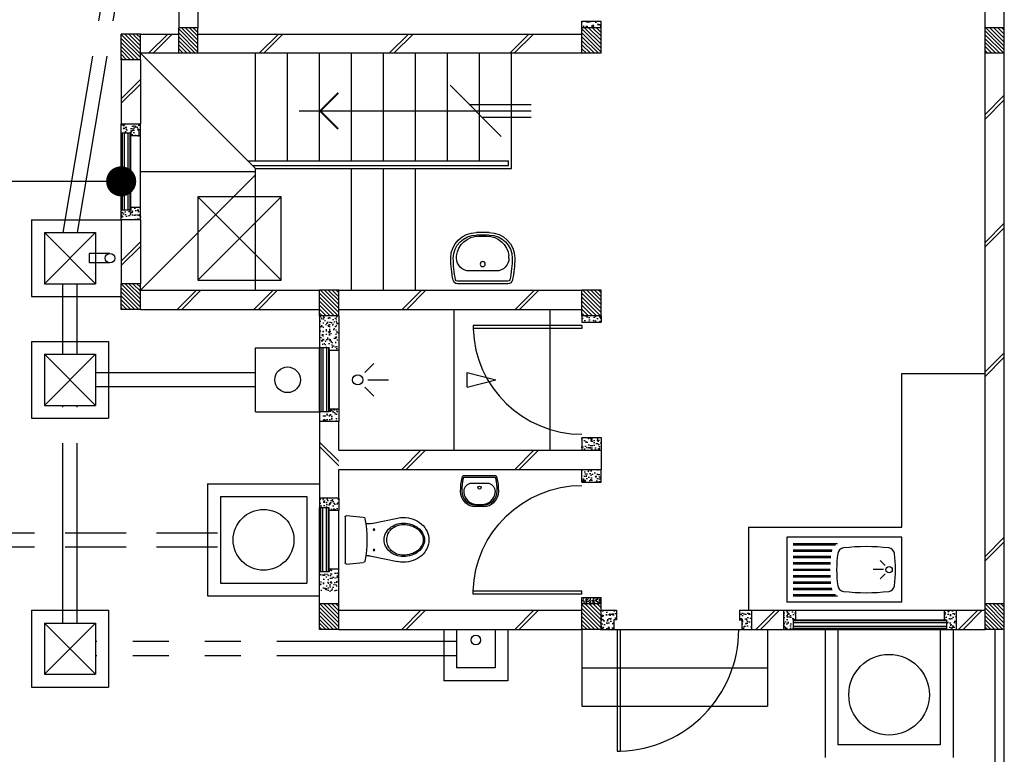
# Model space of a CAD drawing. Header units: millimetres. Extents: x 301 to 1479, y 491 to 1341.
# Tile 17 of 256: x 392.19 to 399.89, y 554.79 to 560.53. Entities that reach past the tile are written whole.
import ezdxf

# ---------------------------------------------------------------- set-up
doc = ezdxf.new("R2010")
doc.units = ezdxf.units.MM
doc.header["$LTSCALE"] = 1.5
doc.header["$MEASUREMENT"] = 0
for name, pattern in [('HIDDEN', [0.375, 0.25, -0.125]), ('HIDDEN2', [4.7625, 3.175, -1.5875]), ('PHANTOM2', [1.25, 0.625, -0.125, 0.125, -0.125, 0.125, -0.125])]:
    doc.linetypes.add(name, pattern=pattern)
for name, color, linetype in [('Blk', 7, 'Continuous'), ('Block', 46, 'Continuous'), ('boundary', 3, 'Continuous'), ('Boundary Wall', 64, 'Continuous'), ('BULUS', 2, 'Continuous'), ('BWCN', 4, 'Continuous'), ('DIM', 6, 'Continuous'), ('DOOR', 3, 'Continuous'), ('Ele', 8, 'Continuous'), ('HATCH', 7, 'Continuous'), ('Hatch Col. C1 GF Ext.', 84, 'Continuous'), ('Hatch Stub Col', 251, 'Continuous'), ('Kerb', 251, 'Continuous'), ('P. Grease Trap', 64, 'Continuous'), ('P. Gully trap', 42, 'Continuous'), ('P. Sewr Manhole', 49, 'Continuous'), ('Paving Block', 251, 'Continuous'), ('PVC Pipe 110', 69, 'Continuous'), ('PVC RWP 75', 77, 'Continuous'), ('PVC Sewer Pipe 110', 24, 'Continuous'), ('SANIT', 8, 'Continuous'), ('WINDOW', 1, 'Continuous')]:
    doc.layers.add(name, color=color, linetype=linetype)
doc.styles.add('RS1', font='romans.shx', dxfattribs={"width": 0.75, "height": 0.5})
doc.dimstyles.new('Souillac5', dxfattribs={"dimscale": 0.5, "dimtxt": 0.5, "dimasz": 0.47, "dimexe": 0, "dimexo": 1, "dimgap": 0.5, "dimtad": 1, "dimzin": 0, "dimdsep": 46, "dimtxsty": 'RS1', "dimblk": 'DOT', "dimcen": 3, "dimse1": 1, "dimse2": 1, "dimclrd": 6, "dimclre": 6, "dimclrt": 7, "dimaunit": 1, "dimadec": 0, "dimazin": 0, "dimtfac": 1, "dimtofl": 0, "dimtmove": 1, "dimatfit": 3, "dimfxl": 1, "dimtolj": 1, "dimtzin": 0, "dimlwe": -1, "dimarcsym": 0})
pattern_1 = [(50, (383.16928, 127.90737), (0.071726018, -0.0062752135), [0.0075, -0.0825]), (355, (383.16928, 127.90737), (-0.013875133, 0.075219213), [0.006, -0.066]), (100.451444, (383.175255, 127.90685), (0.057850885, 0.068943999), [0.006374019, -0.070114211]), (46.1842, (383.16928, 127.92737), (0.106724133, -0.016551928), [0.01125, -0.12375]), (96.635635, (383.17817, 127.92599), (0.093466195, 0.09741186), [0.009561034, -0.105171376]), (351.184164, (383.16928, 127.92737), (0.093466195, 0.09741186), [0.009, -0.099]), (21, (383.17928, 127.92237), (0.059690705, -0.040261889), [0.0075, -0.0825]), (326, (383.17928, 127.92237), (0.024331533, 0.072515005), [0.006, -0.066]), (71.451445, (383.18425, 127.91902), (0.084022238, 0.032253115), [0.006374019, -0.070114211]), (37.5, (383.169278, 127.907373), (0.0012159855, 0.0332893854), [0, -0.0652, 0, -0.067, 0, -0.06625]), (7.5, (383.169278, 127.907373), (0.0263069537, 0.0394411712), [0, -0.0382, 0, -0.0637, 0, -0.02525]), (327.5, (383.146978, 127.907373), (0.0533822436, -0.0022554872), [0, -0.025, 0, -0.078, 0, -0.1035]), (317.5, (383.136978, 127.907373), (0.058318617, 0.010010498), [0, -0.0325, 0, -0.0518, 0, -0.0735])]
pattern_2 = [(50, (383.16928, 128.10737), (0.071726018, -0.0062752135), [0.0075, -0.0825]), (355, (383.16928, 128.10737), (-0.013875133, 0.075219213), [0.006, -0.066]), (100.451444, (383.175255, 128.10685), (0.057850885, 0.068943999), [0.006374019, -0.070114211]), (46.1842, (383.16928, 128.12737), (0.106724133, -0.016551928), [0.01125, -0.12375]), (96.635635, (383.17817, 128.12599), (0.093466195, 0.09741186), [0.009561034, -0.105171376]), (351.184164, (383.16928, 128.12737), (0.093466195, 0.09741186), [0.009, -0.099]), (21, (383.17928, 128.12237), (0.059690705, -0.040261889), [0.0075, -0.0825]), (326, (383.17928, 128.12237), (0.024331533, 0.072515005), [0.006, -0.066]), (71.451445, (383.18425, 128.11902), (0.084022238, 0.032253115), [0.006374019, -0.070114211]), (37.5, (383.169278, 128.107373), (0.0012159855, 0.0332893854), [0, -0.0652, 0, -0.067, 0, -0.06625]), (7.5, (383.169278, 128.107373), (0.0263069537, 0.0394411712), [0, -0.0382, 0, -0.0637, 0, -0.02525]), (327.5, (383.146978, 128.107373), (0.0533822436, -0.0022554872), [0, -0.025, 0, -0.078, 0, -0.1035]), (317.5, (383.136978, 128.107373), (0.058318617, 0.010010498), [0, -0.0325, 0, -0.0518, 0, -0.0735])]
pattern_3 = [(315, (404.325723, 123.072963), (0.0154679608, 0.0154679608), [])]
pattern_4 = [(50, (379.41048, 128.05737), (0.071726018, -0.0062752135), [0.0075, -0.0825]), (355, (379.41048, 128.05737), (-0.013875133, 0.075219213), [0.006, -0.066]), (100.451444, (379.41646, 128.05685), (0.057850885, 0.068943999), [0.006374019, -0.070114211]), (46.1842, (379.41048, 128.07737), (0.106724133, -0.016551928), [0.01125, -0.12375]), (96.635635, (379.41938, 128.07599), (0.093466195, 0.09741186), [0.009561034, -0.105171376]), (351.184164, (379.41048, 128.07737), (0.093466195, 0.09741186), [0.009, -0.099]), (21, (379.42048, 128.07237), (0.059690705, -0.040261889), [0.0075, -0.0825]), (326, (379.42048, 128.07237), (0.024331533, 0.072515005), [0.006, -0.066]), (71.451445, (379.425456, 128.06902), (0.084022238, 0.032253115), [0.006374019, -0.070114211]), (37.5, (379.410482, 128.057373), (0.0012159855, 0.0332893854), [0, -0.0652, 0, -0.067, 0, -0.06625]), (7.5, (379.410482, 128.057373), (0.0263069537, 0.0394411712), [0, -0.0382, 0, -0.0637, 0, -0.02525]), (327.5, (379.388182, 128.057373), (0.0533822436, -0.0022554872), [0, -0.025, 0, -0.078, 0, -0.1035]), (317.5, (379.37818, 128.057373), (0.058318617, 0.010010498), [0, -0.0325, 0, -0.0518, 0, -0.0735])]
pattern_5 = [(50, (379.51048, 128.25737), (0.071726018, -0.0062752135), [0.0075, -0.0825]), (355, (379.51048, 128.25737), (-0.013875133, 0.075219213), [0.006, -0.066]), (100.451444, (379.51646, 128.25685), (0.057850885, 0.068943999), [0.006374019, -0.070114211]), (46.1842, (379.51048, 128.27737), (0.106724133, -0.016551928), [0.01125, -0.12375]), (96.635635, (379.51938, 128.27599), (0.093466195, 0.09741186), [0.009561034, -0.105171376]), (351.184164, (379.51048, 128.27737), (0.093466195, 0.09741186), [0.009, -0.099]), (21, (379.52048, 128.27237), (0.059690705, -0.040261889), [0.0075, -0.0825]), (326, (379.52048, 128.27237), (0.024331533, 0.072515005), [0.006, -0.066]), (71.451445, (379.525456, 128.26902), (0.084022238, 0.032253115), [0.006374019, -0.070114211]), (37.5, (379.510482, 128.257373), (0.0012159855, 0.0332893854), [0, -0.0652, 0, -0.067, 0, -0.06625]), (7.5, (379.510482, 128.257373), (0.0263069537, 0.0394411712), [0, -0.0382, 0, -0.0637, 0, -0.02525]), (327.5, (379.488182, 128.257373), (0.0533822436, -0.0022554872), [0, -0.025, 0, -0.078, 0, -0.1035]), (317.5, (379.47818, 128.257373), (0.058318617, 0.010010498), [0, -0.0325, 0, -0.0518, 0, -0.0735])]

# ---------------------------------------------------------------- blocks, each defined once
blk = doc.blocks.new('SSBSD90')
at = {"layer": 'Ele'}
for p, q in [((-900, 510), (0, 510)), ((-900, 510), (-900, 0)), ((0, 0), (0, 510)), ((-50, 460), (-395.5, 460)), ((-50, 450), (-382.1, 450)), ((-50, 410), (-354.7, 410)), ((-50, 400), (-351.5, 400)), ((-768.2, 286.8), (-729.3, 325.7)), ((-50, 360), (-345.7, 360)), ((-50, 350), (-344.7, 350)), ((-50, 310), (-341.6, 310)), ((-755, 255), (-675, 255)), ((-50, 300), (-341, 300)), ((-50, 260), (-340, 260)), ((-50, 250), (-340, 250)), ((-768.2, 223.2), (-729.3, 184.3)), ((-50, 160), (-344.7, 160)), ((-50, 200), (-341.6, 200)), ((-50, 210), (-341, 210)), ((-50, 100), (-354.7, 100)), ((-50, 110), (-351.5, 110)), ((-50, 150), (-345.7, 150)), ((-900, 0), (0, 0)), ((-50, 50), (-395.5, 50)), ((-50, 60), (-382.1, 60))]:
    blk.add_line(p, q, dxfattribs=at)
blk.add_circle((-800, 255), 25, dxfattribs=at)
for centre, radius, start, end in [((-791.6, 375.1), 50, 96.57699, 172.01642), ((-620, -1113.3), 1548.3, 83.42301, 96.57699), ((-448.4, 375.1), 50, 7.98358, 83.42301), ((65, 255), 915, 172.01642, 187.98358), ((-1305, 255), 915, 352.01642, 7.98358), ((-791.6, 134.9), 50, 187.98358, 263.42301), ((-620, 1623.3), 1548.3, 263.42301, 276.57699), ((-448.4, 134.9), 50, 276.57699, 352.01642)]:
    blk.add_arc(centre, radius, start, end, dxfattribs=at)
blk = doc.blocks.new('WC')
at = {"layer": 'SANIT'}
for p, q in [((-179.1, 0), (179.1, 0)), ((-189, -10.9), (-177.5, -141.5)), ((189, -10.9), (177.5, -141.5)), ((-127.2, -205.2), (-170.1, -407.8)), ((-125, -184.5), (-125, -161.4)), ((125, -184.5), (125, -161.4)), ((127.2, -205.2), (170.1, -407.8))]:
    blk.add_line(p, q, dxfattribs=at)
for points in [[(130, -455, 0.086378), (119.8, -396.7, 0.092622), (91.9, -348.9, 0.103078), (48.8, -316.1, 0.111925), (0, -305, 0.111925), (-48.8, -316.1, 0.103078), (-91.9, -348.9, 0.092622), (-119.8, -396.7, 0.086378), (-130, -455, 0.086378)], [(120, -455, 0.091554), (110.7, -404.8, 0.095342), (84.9, -363.1, 0.101238), (45.4, -334.7, 0.105842), (0, -325, 0.105842), (-45.4, -334.7, 0.101238), (-84.9, -363.1, 0.095342), (-110.7, -404.8, 0.091554), (-120, -455, 0.091554)], [(-175, -455, 0.087147), (-161.4, -532.7, 0.093047), (-123.7, -596.4, 0.102819), (-65.8, -640.2, 0.110985), (0, -655, 0.110985), (65.8, -640.2, 0.102819), (123.7, -596.4, 0.093047), (161.4, -532.7, 0.087147), (175, -455, 0.052217), (170.1, -407.8, 0.093047)], [(-170.1, -407.8, 0.052217), (-175, -455, 0.087147)], [(-130, -455, 0.079027), (-119.7, -519.8, 0.088191), (-91.9, -571.7, 0.105253), (-48.1, -608.1, 0.121599), (0, -620, 0.121599), (48.1, -608.1, 0.105253), (91.9, -571.7, 0.088191), (119.7, -519.8, 0.079027), (130, -455, 0.079027)], [(-120, -455, 0.077736), (-110.5, -515.9, 0.087342), (-84.9, -564.6, 0.105569), (-44.3, -598.9, 0.12344), (0, -610, 0.12344), (44.3, -598.9, 0.105569), (84.9, -564.6, 0.087342), (110.5, -515.9, 0.077736), (120, -455, 0.077736)]]:
    blk.add_lwpolyline(points, format="xyb", dxfattribs=at)
for centre in [(-80, -225), (80, -225)]:
    blk.add_circle(centre, 6, dxfattribs=at)
for centre, radius, start, end in [((-179.1, -10), 10, 90, 185.04245), ((179.1, -10), 10, 354.95755, 90), ((-162.6, -140.2), 15, 185.04245, 259.60796), ((162.6, -140.2), 15, 280.39204, 354.95755), ((0, 746.3), 916.3, 259.60796, 280.39204), ((-225, -184.5), 100, 348.04369, 0), ((225, -184.5), 100, 180, 191.95631)]:
    blk.add_arc(centre, radius, start, end, dxfattribs=at)
blk = doc.blocks.new('Wh1')
at = {"layer": 'SANIT'}
for p, q in [((197.3, 0), (-197.3, 0)), ((197.3, -20), (-197.3, -20)), ((105, -100), (-105, -100)), ((-205, -200), (-205, -217.2)), ((205, -200), (205, -217.2)), ((50, -380), (-50, -380)), ((-30.2, -372.6), (30.2, -372.6)), ((50, -400), (-50, -400))]:
    blk.add_line(p, q, dxfattribs=at)
blk.add_circle((0, -153.8), 20, dxfattribs=at)
for centre, radius, start, end in [((0, -200), 250, 180, 180), ((0, -200), 250, 0, 0), ((-197.3, -35), 35, 90, 167.77757), ((197.3, -35), 35, 12.22243, 90), ((567.1, -200.6), 817.1, 167.77757, 179.95982), ((567.1, -200.6), 797.1, 167.77757, 179.95982), ((-197.3, -35), 15, 90, 167.77757), ((197.3, -35), 15, 12.22243, 90), ((-567.1, -200.6), 797.1, 0.04018, 12.22243), ((-567.1, -200.6), 817.1, 0.04018, 12.22243), ((-105, -200), 100, 90, 180), ((105, -200), 100, 0, 90), ((-50, -200), 200, 180, 270), ((-50, -200), 180, 180, 270), ((-30.2, -196.6), 176, 186.70755, 270.01296), ((30.2, -196.6), 176, 269.98704, 353.29245), ((50, -200), 180, 270, 0), ((50, -200), 200, 270, 0)]:
    blk.add_arc(centre, radius, start, end, dxfattribs=at)
blk = doc.blocks.new('Dr900')
at = {"layer": 'DOOR'}
for p, q in [((-50, 0), (-50, 850)), ((-25, 850), (-50, 850)), ((-25, 0), (-25, 850)), ((-25, 0), (-50, 0))]:
    blk.add_line(p, q, dxfattribs=at)
blk.add_arc((-24.3, -0.3), 850.7, 91.72797, 179.98222, dxfattribs=at)
blk = doc.blocks.new('Dr1000')
at = {"layer": 'DOOR'}
for p, q in [((-50, 0), (-50, 950)), ((-25, 950), (-50, 950)), ((-25, 0), (-25, 950)), ((-25, 0), (-50, 0))]:
    blk.add_line(p, q, dxfattribs=at)
blk.add_arc((-24.4, -0.2), 950.6, 91.54201, 179.98579, dxfattribs=at)
blk = doc.blocks.new('SSSU-D2')
at = {"layer": 'HATCH'}
h = blk.add_hatch(dxfattribs=at)
h.set_pattern_fill('ANSI31', color=256, scale=0.175, angle=630)
h.set_pattern_definition([(315, (-170.93365, -1.018587), (0.0154679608, 0.0154679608), [])])
h.paths.add_polyline_path([(-13.35, -3.15), (-13.2, -3.15), (-13.2, -3.35), (-13.35, -3.35)])
h = blk.add_hatch(dxfattribs=at)
h.set_pattern_fill('ANSI31', color=256, scale=0.175, angle=630)
h.set_pattern_definition([(315, (-170.48365, -1.068587), (0.0154679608, 0.0154679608), [])])
h.paths.add_polyline_path([(-12.9, -3.1), (-12.75, -3.1), (-12.75, -3.3), (-12.9, -3.3)])
h = blk.add_hatch(dxfattribs=at)
h.set_pattern_fill('ANSI31', color=256, scale=0.175, angle=630)
h.set_pattern_definition([(315, (-167.33365, -1.068587), (0.0154679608, 0.0154679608), [])])
h.paths.add_polyline_path([(-9.75, -3.1), (-9.6, -3.1), (-9.6, -3.3), (-9.75, -3.3)])
h = blk.add_hatch(dxfattribs=at)
h.set_pattern_fill('ANSI31', color=256, scale=0.175, angle=630)
h.set_pattern_definition([(315, (-170.93365, 0.931413), (0.0154679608, 0.0154679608), [])])
h.paths.add_polyline_path([(-13.35, -5.1), (-13.2, -5.1), (-13.2, -5.3), (-13.35, -5.3)])
h = blk.add_hatch(dxfattribs=at)
h.set_pattern_fill('ANSI31', color=256, scale=0.175, angle=630)
h.set_pattern_definition([(315, (-169.38365, 0.981413), (0.0154679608, 0.0154679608), [])])
h.paths.add_polyline_path([(-11.8, -5.15), (-11.65, -5.15), (-11.65, -5.35), (-11.8, -5.35)])
h = blk.add_hatch(dxfattribs=at)
h.set_pattern_fill('ANSI31', color=256, scale=0.175, angle=630)
h.set_pattern_definition([(315, (-167.33365, 0.981413), (0.0154679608, 0.0154679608), [])])
h.paths.add_polyline_path([(-9.75, -5.15), (-9.6, -5.15), (-9.6, -5.35), (-9.75, -5.35)])
at = {"layer": 'Hatch Col. C1 GF Ext.'}
h = blk.add_hatch(dxfattribs=at)
h.set_pattern_fill('ANSI31', color=256, scale=0.175, angle=-90)
h.set_pattern_definition([(315, (404.325723, 122.722963), (0.0154679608, 0.0154679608), [])])
h.paths.add_polyline_path([(-6.6, -3.1), (-6.45, -3.1), (-6.45, -3.3), (-6.6, -3.3)])
h = blk.add_hatch(dxfattribs=at)
h.set_pattern_fill('ANSI31', color=256, scale=0.175, angle=-90)
h.set_pattern_definition(pattern_3)
h.paths.add_polyline_path([(-11.8, -7.6), (-11.65, -7.6), (-11.65, -7.8), (-11.8, -7.8)])
h = blk.add_hatch(dxfattribs=at)
h.set_pattern_fill('ANSI31', color=256, scale=0.175, angle=-90)
h.set_pattern_definition(pattern_3)
h.paths.add_polyline_path([(-9.75, -7.6), (-9.6, -7.6), (-9.6, -7.8), (-9.75, -7.8)])
h = blk.add_hatch(dxfattribs=at)
h.set_pattern_fill('ANSI31', color=256, scale=0.175, angle=-90)
h.set_pattern_definition(pattern_3)
h.paths.add_polyline_path([(-6.6, -7.6), (-6.45, -7.6), (-6.45, -7.8), (-6.6, -7.8)])
at = {"layer": 'Hatch Stub Col', "linetype": 'ByBlock'}
h = blk.add_hatch(dxfattribs=at)
h.set_pattern_fill('AR-CONC', color=256, scale=0.01, angle=720)
h.set_pattern_definition(pattern_1)
h.paths.add_polyline_path([(-9.6, -3.1), (-9.75, -3.1), (-9.75, -3.05), (-9.6, -3.05)])
h = blk.add_hatch(dxfattribs=at)
h.set_pattern_fill('AR-CONC', color=256, scale=0.01, angle=720)
h.set_pattern_definition(pattern_1)
h.paths.add_polyline_path([(-13.2, -3.945), (-13.275, -3.945), (-13.275, -3.925), (-13.35, -3.925), (-13.35, -3.85), (-13.2, -3.85)])
h = blk.add_hatch(dxfattribs=at)
h.set_pattern_fill('AR-CONC', color=256, scale=0.01, angle=720)
h.set_pattern_definition(pattern_1)
h.paths.add_polyline_path([(-13.2, -4.6), (-13.35, -4.6), (-13.35, -4.525), (-13.275, -4.525), (-13.275, -4.505), (-13.2, -4.505)])
h = blk.add_hatch(dxfattribs=at)
h.set_pattern_fill('AR-CONC', color=256, scale=0.01, angle=720)
h.set_pattern_definition([(50, (422.151884, 13.222633), (0.071726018, -0.0062752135), [0.0075, -0.0825]), (355, (422.15188, 13.22263), (-0.013875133, 0.075219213), [0.006, -0.066]), (100.451444, (422.15786, 13.22211), (0.057850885, 0.068943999), [0.006374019, -0.070114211]), (46.1842, (422.15188, 13.24263), (0.106724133, -0.016551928), [0.01125, -0.12375]), (96.635635, (422.16078, 13.24125), (0.093466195, 0.09741186), [0.009561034, -0.105171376]), (351.184164, (422.15188, 13.24263), (0.093466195, 0.09741186), [0.009, -0.099]), (21, (422.161884, 13.237633), (0.059690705, -0.040261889), [0.0075, -0.0825]), (326, (422.16188, 13.23763), (0.024331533, 0.072515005), [0.006, -0.066]), (71.451445, (422.16686, 13.23428), (0.084022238, 0.032253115), [0.006374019, -0.070114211]), (37.5, (422.151884, 13.222633), (0.0012159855, 0.0332893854), [0, -0.0652, 0, -0.067, 0, -0.06625]), (7.5, (422.151884, 13.222633), (0.0263069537, 0.0394411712), [0, -0.0382, 0, -0.0637, 0, -0.02525]), (327.5, (422.129584, 13.222633), (0.0533822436, -0.0022554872), [0, -0.025, 0, -0.078, 0, -0.1035]), (317.5, (422.119584, 13.222633), (0.058318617, 0.010010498), [0, -0.0325, 0, -0.0518, 0, -0.0735])])
h.paths.add_polyline_path([(-11.65, -5.35), (-11.8, -5.35), (-11.8, -5.6), (-11.725, -5.6), (-11.725, -5.62), (-11.65, -5.62)])
h = blk.add_hatch(dxfattribs=at)
h.set_pattern_fill('AR-CONC', color=256, scale=0.01, angle=720)
h.set_pattern_definition([(50, (383.16928, 127.88237), (0.071726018, -0.0062752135), [0.0075, -0.0825]), (355, (383.16928, 127.88237), (-0.013875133, 0.075219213), [0.006, -0.066]), (100.451444, (383.175255, 127.88185), (0.057850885, 0.068943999), [0.006374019, -0.070114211]), (46.1842, (383.16928, 127.90237), (0.106724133, -0.016551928), [0.01125, -0.12375]), (96.635635, (383.17817, 127.90099), (0.093466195, 0.09741186), [0.009561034, -0.105171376]), (351.184164, (383.16928, 127.90237), (0.093466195, 0.09741186), [0.009, -0.099]), (21, (383.17928, 127.89737), (0.059690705, -0.040261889), [0.0075, -0.0825]), (326, (383.17928, 127.89737), (0.024331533, 0.072515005), [0.006, -0.066]), (71.451445, (383.18425, 127.89402), (0.084022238, 0.032253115), [0.006374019, -0.070114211]), (37.5, (383.169278, 127.882373), (0.0012159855, 0.0332893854), [0, -0.0652, 0, -0.067, 0, -0.06625]), (7.5, (383.169278, 127.882373), (0.0263069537, 0.0394411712), [0, -0.0382, 0, -0.0637, 0, -0.02525]), (327.5, (383.146978, 127.882373), (0.0533822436, -0.0022554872), [0, -0.025, 0, -0.078, 0, -0.1035]), (317.5, (383.136978, 127.882373), (0.058318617, 0.010010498), [0, -0.0325, 0, -0.0518, 0, -0.0735])])
h.paths.add_polyline_path([(-9.6, -5.4), (-9.75, -5.4), (-9.75, -5.35), (-9.6, -5.35)])
h = blk.add_hatch(dxfattribs=at)
h.set_pattern_fill('AR-CONC', color=256, scale=0.01, angle=720)
h.set_pattern_definition([(50, (383.16928, 128.05737), (0.071726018, -0.0062752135), [0.0075, -0.0825]), (355, (383.16928, 128.05737), (-0.013875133, 0.075219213), [0.006, -0.066]), (100.451444, (383.175255, 128.05685), (0.057850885, 0.068943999), [0.006374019, -0.070114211]), (46.1842, (383.16928, 128.07737), (0.106724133, -0.016551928), [0.01125, -0.12375]), (96.635635, (383.17817, 128.07599), (0.093466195, 0.09741186), [0.009561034, -0.105171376]), (351.184164, (383.16928, 128.07737), (0.093466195, 0.09741186), [0.009, -0.099]), (21, (383.17928, 128.07237), (0.059690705, -0.040261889), [0.0075, -0.0825]), (326, (383.17928, 128.07237), (0.024331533, 0.072515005), [0.006, -0.066]), (71.451445, (383.18425, 128.06902), (0.084022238, 0.032253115), [0.006374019, -0.070114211]), (37.5, (383.169278, 128.057373), (0.0012159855, 0.0332893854), [0, -0.0652, 0, -0.067, 0, -0.06625]), (7.5, (383.169278, 128.057373), (0.0263069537, 0.0394411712), [0, -0.0382, 0, -0.0637, 0, -0.02525]), (327.5, (383.146978, 128.057373), (0.0533822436, -0.0022554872), [0, -0.025, 0, -0.078, 0, -0.1035]), (317.5, (383.136978, 128.057373), (0.058318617, 0.010010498), [0, -0.0325, 0, -0.0518, 0, -0.0735])])
h.paths.add_polyline_path([(-11.725, -6.1), (-11.725, -6.08), (-11.65, -6.08), (-11.65, -6.175), (-11.8, -6.175), (-11.8, -6.1)])
h = blk.add_hatch(dxfattribs=at)
h.set_pattern_fill('AR-CONC', color=256, scale=0.01, angle=720)
h.set_pattern_definition(pattern_4)
h.paths.add_polyline_path([(-9.6, -6.3), (-9.6, -6.4), (-9.75, -6.4), (-9.75, -6.3)])
h = blk.add_hatch(dxfattribs=at)
h.set_pattern_fill('AR-CONC', color=256, scale=0.01, angle=720)
h.set_pattern_definition(pattern_4)
h.paths.add_polyline_path([(-9.6, -6.65), (-9.6, -6.55), (-9.75, -6.55), (-9.75, -6.65)])
h = blk.add_hatch(dxfattribs=at)
h.set_pattern_fill('AR-CONC', color=256, scale=0.01, angle=720)
h.set_pattern_definition(pattern_2)
h.paths.add_polyline_path([(-11.65, -6.775), (-11.65, -6.87), (-11.725, -6.87), (-11.725, -6.85), (-11.8, -6.85), (-11.8, -6.775)])
h = blk.add_hatch(dxfattribs=at)
h.set_pattern_fill('AR-CONC', color=256, scale=0.01, angle=720)
h.set_pattern_definition(pattern_2)
h.paths.add_polyline_path([(-11.725, -7.35), (-11.725, -7.33), (-11.65, -7.33), (-11.65, -7.5), (-11.8, -7.5), (-11.8, -7.35)])
h = blk.add_hatch(dxfattribs=at)
h.set_pattern_fill('AR-CONC', color=256, scale=0.005, angle=720)
h.set_pattern_definition([(50, (383.169278, 128.257373), (0.0358630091, -0.0031376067), [0.00375, -0.04125]), (355, (383.169278, 128.257373), (-0.0069375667, 0.0376096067), [0.003, -0.033]), (100.451444, (383.172266, 128.25711), (0.0289254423, 0.0344719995), [0.0031870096, -0.0350571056]), (46.1842, (383.169278, 128.267373), (0.0533620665, -0.008275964), [0.005625, -0.061875]), (96.635635, (383.173724, 128.266683), (0.046733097, 0.04870593), [0.004780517, -0.052585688]), (351.184164, (383.16928, 128.267373), (0.046733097, 0.04870593), [0.0045, -0.0495]), (21, (383.174278, 128.264873), (0.0298453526, -0.0201309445), [0.00375, -0.04125]), (326, (383.174278, 128.264873), (0.0121657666, 0.0362575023), [0.003, -0.033]), (71.451445, (383.176765, 128.263195), (0.0420111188, 0.0161265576), [0.0031870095, -0.0350571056]), (37.5, (383.169278, 128.257373), (0.00060799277, 0.0166446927), [0, -0.0326, 0, -0.0335, 0, -0.033125]), (7.5, (383.169278, 128.257373), (0.0131534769, 0.0197205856), [0, -0.0191, 0, -0.03185, 0, -0.012625]), (327.5, (383.158128, 128.257373), (0.0266911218, -0.0011277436), [0, -0.0125, 0, -0.039, 0, -0.05175]), (317.5, (383.153128, 128.257373), (0.0291593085, 0.0050052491), [0, -0.01625, 0, -0.0259, 0, -0.03675])])
h.paths.add_polyline_path([(-9.6, -7.55), (-9.6, -7.6), (-9.75, -7.6), (-9.75, -7.55)])
h = blk.add_hatch(dxfattribs=at)
h.set_pattern_fill('AR-CONC', color=256, scale=0.01, angle=720)
h.set_pattern_definition([(50, (383.16928, 128.25737), (0.071726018, -0.0062752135), [0.0075, -0.0825]), (355, (383.16928, 128.25737), (-0.013875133, 0.075219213), [0.006, -0.066]), (100.451444, (383.175255, 128.25685), (0.057850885, 0.068943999), [0.006374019, -0.070114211]), (46.1842, (383.16928, 128.27737), (0.106724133, -0.016551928), [0.01125, -0.12375]), (96.635635, (383.17817, 128.27599), (0.093466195, 0.09741186), [0.009561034, -0.105171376]), (351.184164, (383.16928, 128.27737), (0.093466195, 0.09741186), [0.009, -0.099]), (21, (383.17928, 128.27237), (0.059690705, -0.040261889), [0.0075, -0.0825]), (326, (383.17928, 128.27237), (0.024331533, 0.072515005), [0.006, -0.066]), (71.451445, (383.18425, 128.26902), (0.084022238, 0.032253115), [0.006374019, -0.070114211]), (37.5, (383.169278, 128.257373), (0.0012159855, 0.0332893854), [0, -0.0652, 0, -0.067, 0, -0.06625]), (7.5, (383.169278, 128.257373), (0.0263069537, 0.0394411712), [0, -0.0382, 0, -0.0637, 0, -0.02525]), (327.5, (383.146978, 128.257373), (0.0533822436, -0.0022554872), [0, -0.025, 0, -0.078, 0, -0.1035]), (317.5, (383.136978, 128.257373), (0.058318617, 0.010010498), [0, -0.0325, 0, -0.0518, 0, -0.0735])])
h.paths.add_polyline_path([(-9.5, -7.8), (-9.6, -7.8), (-9.6, -7.65), (-9.48, -7.65), (-9.48, -7.725), (-9.5, -7.725)])
h = blk.add_hatch(dxfattribs=at)
h.set_pattern_fill('AR-CONC', color=256, scale=0.01, angle=720)
h.set_pattern_definition([(50, (379.56048, 128.25737), (0.071726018, -0.0062752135), [0.0075, -0.0825]), (355, (379.56048, 128.25737), (-0.013875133, 0.075219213), [0.006, -0.066]), (100.451444, (379.56646, 128.25685), (0.057850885, 0.068943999), [0.006374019, -0.070114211]), (46.1842, (379.56048, 128.27737), (0.106724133, -0.016551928), [0.01125, -0.12375]), (96.635635, (379.56938, 128.27599), (0.093466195, 0.09741186), [0.009561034, -0.105171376]), (351.184164, (379.56048, 128.27737), (0.093466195, 0.09741186), [0.009, -0.099]), (21, (379.57048, 128.27237), (0.059690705, -0.040261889), [0.0075, -0.0825]), (326, (379.57048, 128.27237), (0.024331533, 0.072515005), [0.006, -0.066]), (71.451445, (379.575456, 128.26902), (0.084022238, 0.032253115), [0.006374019, -0.070114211]), (37.5, (379.560482, 128.257373), (0.0012159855, 0.0332893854), [0, -0.0652, 0, -0.067, 0, -0.06625]), (7.5, (379.560482, 128.257373), (0.0263069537, 0.0394411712), [0, -0.0382, 0, -0.0637, 0, -0.02525]), (327.5, (379.538182, 128.257373), (0.0533822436, -0.0022554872), [0, -0.025, 0, -0.078, 0, -0.1035]), (317.5, (379.52818, 128.257373), (0.058318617, 0.010010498), [0, -0.0325, 0, -0.0518, 0, -0.0735])])
h.paths.add_polyline_path([(-8.425, -7.8), (-8.5, -7.8), (-8.5, -7.725), (-8.52, -7.725), (-8.52, -7.65), (-8.425, -7.65)])
h = blk.add_hatch(dxfattribs=at)
h.set_pattern_fill('AR-CONC', color=256, scale=0.01, angle=720)
h.set_pattern_definition(pattern_5)
h.paths.add_polyline_path([(-8.0804, -7.725), (-8.1004, -7.725), (-8.1004, -7.8), (-8.1754, -7.8), (-8.1754, -7.65), (-8.0804, -7.65)])
h = blk.add_hatch(dxfattribs=at)
h.set_pattern_fill('AR-CONC', color=256, scale=0.01, angle=720)
h.set_pattern_definition(pattern_5)
h.paths.add_polyline_path([(-6.8254, -7.8), (-6.9004, -7.8), (-6.9004, -7.725), (-6.9204, -7.725), (-6.9204, -7.65), (-6.8254, -7.65)])
at = {"layer": 'Block', "linetype": 'ByBlock'}
for p, q in [((-12.9, 0), (-12.9, -3.1)), ((-12.75, -0.15), (-12.75, -3.1)), ((-6.6, -3.1), (-6.6, -1.3)), ((-13.2, -3.15), (-12.9, -3.15)), ((-12.75, -3.15), (-9.75, -3.15)), ((-12.9, -3.3), (-13.2, -3.3)), ((-9.75, -3.3), (-12.75, -3.3)), ((-6.6, -7.6), (-6.6, -3.3)), ((-13.35, -3.35), (-13.35, -3.85)), ((-13.2, -3.35), (-13.2, -3.85)), ((-13.35, -4.6), (-13.35, -5.1)), ((-13.2, -4.6), (-13.2, -5.1)), ((-13.2, -5.15), (-11.8, -5.15)), ((-11.65, -5.15), (-9.75, -5.15)), ((-13.2, -5.3), (-11.8, -5.3)), ((-11.65, -5.3), (-9.75, -5.3)), ((-11.8, -6.175), (-11.8, -6.775)), ((-11.65, -6.4), (-11.65, -6.175)), ((-11.65, -6.4), (-9.6, -6.4)), ((-9.6, -6.4), (-9.6, -6.55)), ((-11.65, -6.55), (-9.6, -6.55)), ((-11.65, -6.775), (-11.65, -6.55)), ((-11.65, -7.65), (-9.75, -7.65)), ((-8.425, -7.65), (-8.1754, -7.65)), ((-6.8254, -7.65), (-6.6, -7.65)), ((-11.65, -7.8), (-9.75, -7.8)), ((-8.425, -7.8), (-8.1754, -7.8)), ((-6.8254, -7.8), (-6.6, -7.8))]:
    blk.add_line(p, q, dxfattribs=at)
at = {"layer": 'Boundary Wall', "linetype": 'ByBlock'}
blk.add_line((-6.525, -7.8), (-6.525, -9.355), dxfattribs=at)
at = {"layer": 'BULUS', "linetype": 'ByBlock'}
for p, q in [((-12.36, -4.1404), (-10.325, -4.1404)), ((-10.325, -4.1754), (-10.325, -4.1404)), ((-12.325, -4.1754), (-10.325, -4.1754))]:
    blk.add_line(p, q, dxfattribs=at)
at = {"layer": 'BWCN'}
for p, q in [((-9.75, -3.05), (-9.6, -3.05)), ((-9.75, -3.1), (-9.75, -3.05)), ((-9.6, -3.1), (-9.6, -3.05)), ((-13.2, -3.15), (-13.35, -3.15)), ((-13.35, -3.35), (-13.35, -3.15)), ((-13.2, -3.35), (-13.2, -3.15)), ((-12.75, -3.1), (-12.9, -3.1)), ((-12.9, -3.3), (-12.9, -3.1)), ((-12.75, -3.3), (-12.75, -3.1)), ((-9.6, -3.1), (-9.75, -3.1)), ((-9.75, -3.3), (-9.75, -3.1)), ((-9.6, -3.3), (-9.6, -3.1)), ((-6.45, -3.1), (-6.6, -3.1)), ((-6.6, -3.3), (-6.6, -3.1)), ((-6.45, -3.3), (-6.45, -3.1)), ((-12.75, -3.3), (-12.9, -3.3)), ((-9.6, -3.3), (-9.75, -3.3)), ((-6.45, -3.3), (-6.6, -3.3)), ((-13.2, -3.35), (-13.35, -3.35)), ((-13.35, -3.925), (-13.35, -3.85)), ((-13.2, -3.945), (-13.2, -3.85)), ((-13.275, -3.925), (-13.35, -3.925)), ((-13.275, -3.945), (-13.275, -3.925)), ((-13.2, -3.945), (-13.275, -3.945)), ((-13.275, -4.525), (-13.35, -4.525)), ((-13.35, -4.6), (-13.35, -4.525)), ((-13.2, -4.505), (-13.275, -4.505)), ((-13.275, -4.505), (-13.275, -4.525)), ((-13.2, -4.6), (-13.2, -4.505)), ((-13.2, -5.1), (-13.35, -5.1)), ((-13.35, -5.3), (-13.35, -5.1)), ((-13.2, -5.3), (-13.2, -5.1)), ((-11.65, -5.15), (-11.8, -5.15)), ((-11.8, -5.35), (-11.8, -5.15)), ((-11.65, -5.35), (-11.65, -5.15)), ((-9.6, -5.15), (-9.75, -5.15)), ((-9.75, -5.35), (-9.75, -5.15)), ((-9.6, -5.35), (-9.6, -5.15)), ((-13.2, -5.3), (-13.35, -5.3)), ((-11.65, -5.35), (-11.8, -5.35)), ((-11.8, -5.35), (-11.8, -5.6)), ((-11.65, -5.35), (-11.65, -5.62)), ((-9.6, -5.35), (-9.75, -5.35)), ((-9.75, -5.35), (-9.75, -5.4)), ((-9.6, -5.35), (-9.6, -5.4)), ((-9.75, -5.4), (-9.6, -5.4)), ((-11.725, -5.6), (-11.8, -5.6)), ((-11.725, -5.62), (-11.725, -5.6)), ((-11.65, -5.62), (-11.725, -5.62)), ((-11.8, -6.1), (-11.8, -6.175)), ((-11.725, -6.1), (-11.8, -6.1)), ((-11.65, -6.08), (-11.725, -6.08)), ((-11.725, -6.08), (-11.725, -6.1)), ((-11.65, -6.08), (-11.65, -6.175)), ((-11.65, -6.175), (-11.8, -6.175)), ((-9.75, -6.3), (-9.6, -6.3)), ((-9.75, -6.3), (-9.75, -6.4)), ((-9.6, -6.3), (-9.6, -6.4)), ((-9.75, -6.65), (-9.75, -6.55)), ((-9.6, -6.65), (-9.6, -6.55)), ((-9.75, -6.65), (-9.6, -6.65)), ((-11.8, -6.775), (-11.8, -6.85)), ((-11.65, -6.775), (-11.8, -6.775)), ((-11.65, -6.775), (-11.65, -6.87)), ((-11.725, -6.85), (-11.8, -6.85)), ((-11.725, -6.87), (-11.725, -6.85)), ((-11.65, -6.87), (-11.725, -6.87)), ((-11.725, -7.35), (-11.8, -7.35)), ((-11.8, -7.6), (-11.8, -7.35)), ((-11.65, -7.33), (-11.725, -7.33)), ((-11.725, -7.33), (-11.725, -7.35)), ((-11.65, -7.6), (-11.65, -7.33)), ((-11.65, -7.6), (-11.8, -7.6)), ((-11.8, -7.8), (-11.8, -7.6)), ((-11.65, -7.8), (-11.65, -7.6)), ((-9.75, -7.55), (-9.6, -7.55)), ((-9.75, -7.6), (-9.75, -7.55)), ((-9.6, -7.6), (-9.75, -7.6)), ((-9.75, -7.8), (-9.75, -7.6)), ((-9.6, -7.6), (-9.6, -7.55)), ((-9.6, -7.8), (-9.6, -7.6)), ((-6.45, -7.6), (-6.6, -7.6)), ((-6.6, -7.8), (-6.6, -7.6)), ((-6.45, -7.8), (-6.45, -7.6)), ((-9.6, -7.65), (-9.48, -7.65)), ((-9.48, -7.65), (-9.48, -7.725)), ((-8.52, -7.65), (-8.425, -7.65)), ((-8.52, -7.65), (-8.52, -7.725)), ((-8.425, -7.65), (-8.425, -7.8)), ((-8.1754, -7.65), (-8.1754, -7.8)), ((-8.1754, -7.65), (-8.0804, -7.65)), ((-8.0804, -7.65), (-8.0804, -7.725)), ((-6.9204, -7.65), (-6.9204, -7.725)), ((-6.9204, -7.65), (-6.8254, -7.65)), ((-6.8254, -7.65), (-6.8254, -7.8)), ((-9.5, -7.725), (-9.5, -7.8)), ((-9.48, -7.725), (-9.5, -7.725)), ((-8.52, -7.725), (-8.5, -7.725)), ((-8.5, -7.725), (-8.5, -7.8)), ((-8.1004, -7.725), (-8.1004, -7.8)), ((-8.0804, -7.725), (-8.1004, -7.725)), ((-6.9204, -7.725), (-6.9004, -7.725)), ((-6.9004, -7.725), (-6.9004, -7.8)), ((-11.65, -7.8), (-11.8, -7.8)), ((-9.6, -7.8), (-9.75, -7.8)), ((-9.6, -7.8), (-9.5, -7.8)), ((-8.5, -7.8), (-8.425, -7.8)), ((-8.1754, -7.8), (-8.1004, -7.8)), ((-6.9004, -7.8), (-6.8254, -7.8)), ((-6.45, -7.8), (-6.6, -7.8))]:
    blk.add_line(p, q, dxfattribs=at)
at = {"layer": 'BWCN', "linetype": 'ByBlock'}
for p, q in [((-13.35, -3.85), (-13.2, -3.85)), ((-13.2, -4.6), (-13.35, -4.6))]:
    blk.add_line(p, q, dxfattribs=at)
at = {"layer": 'Ele', "linetype": 'HIDDEN', "ltscale": 10}
for p, q in [((-13.2, -3.3), (-12.3, -4.2)), ((-12.3, -4.225), (-13.2, -4.225)), ((-12.3, -5.15), (-12.3, -4.2)), ((-13.2, -5.15), (-12.3, -4.25))]:
    blk.add_line(p, q, dxfattribs=at)
at = {"layer": 'Ele'}
for p, q in [((-12.3, -4.1404), (-12.3, -3.3)), ((-12.05, -4.1404), (-12.05, -3.3)), ((-11.8, -4.1404), (-11.8, -3.3)), ((-11.55, -4.1404), (-11.55, -3.3)), ((-11.3, -4.1404), (-11.3, -3.3)), ((-11.05, -4.1404), (-11.05, -3.3)), ((-10.8, -4.1404), (-10.8, -3.3)), ((-10.55, -4.1404), (-10.55, -3.3)), ((-10.3, -4.2), (-10.3, -3.3)), ((-10.7799, -3.55), (-10.3799, -3.95)), ((-11.9591, -3.75), (-10.1472, -3.75)), ((-10.6299, -3.7), (-10.1472, -3.7)), ((-10.5299, -3.8), (-10.1472, -3.8)), ((-13.35, -4.525), (-13.35, -3.925)), ((-13.34, -4.525), (-13.34, -3.925)), ((-13.28, -4.525), (-13.28, -3.925)), ((-13.275, -4.505), (-13.275, -3.945)), ((-13.2, -4.505), (-13.2, -3.945)), ((-12.3, -4.2), (-10.3, -4.2)), ((-11.55, -5.15), (-11.55, -4.2)), ((-11.3, -5.15), (-11.3, -4.2)), ((-11.05, -5.15), (-11.05, -4.2)), ((-10.75, -5.3), (-10.75, -6.4)), ((-10, -5.3), (-10, -6.4)), ((-11.8, -6.1), (-11.8, -5.6)), ((-11.79, -5.6), (-11.79, -6.1)), ((-11.73, -5.6), (-11.73, -6.1)), ((-11.725, -5.62), (-11.725, -6.08)), ((-11.65, -5.62), (-11.65, -6.08)), ((-11.4455, -5.7933), (-11.3754, -5.7232)), ((-7.25, -7), (-7.25, -5.8)), ((-7.25, -5.8), (-6.6, -5.8)), ((-11.4455, -5.9067), (-11.3754, -5.9768)), ((-11.422, -5.85), (-11.2609, -5.85)), ((-11.8, -7.35), (-11.8, -6.85)), ((-11.79, -7.35), (-11.79, -6.85)), ((-11.73, -7.35), (-11.73, -6.85)), ((-11.725, -7.33), (-11.725, -6.87)), ((-11.65, -7.33), (-11.65, -6.87)), ((-8.4495, -7), (-8.4495, -7.65)), ((-8.4495, -7), (-7.25, -7)), ((-8.0804, -7.65), (-6.9204, -7.65)), ((-8.1004, -7.73), (-6.9004, -7.73)), ((-8.0804, -7.725), (-6.9204, -7.725)), ((-9.75, -7.8), (-9.75, -8.4)), ((-9.5, -7.8), (-8.5, -7.8)), ((-8.3, -7.8), (-8.3, -8.4)), ((-8.1004, -7.79), (-6.9004, -7.79)), ((-8.1004, -7.8), (-6.9004, -7.8)), ((-9.75, -8.1), (-8.3, -8.1)), ((-9.75, -8.4), (-8.3, -8.4))]:
    blk.add_line(p, q, dxfattribs=at)
at = {"layer": 'Ele', "const_width": 0.015}
blk.add_lwpolyline([(-11.6535, -3.8914), (-11.7949, -3.75), (-11.6535, -3.6086)], dxfattribs=at)
at = {"layer": 'Ele'}
blk.add_circle((-11.5021, -5.85), 0.04, dxfattribs=at)
at = {"layer": 'HATCH'}
for p, q in [((-13.1359, -3.3), (-12.9859, -3.15)), ((-13.1006, -3.3), (-12.9506, -3.15)), ((-12.2715, -3.3), (-12.1215, -3.15)), ((-12.2362, -3.3), (-12.0862, -3.15)), ((-11.255, -3.3), (-11.105, -3.15)), ((-11.2197, -3.3), (-11.0697, -3.15)), ((-10.3137, -3.3), (-10.1637, -3.15)), ((-10.2783, -3.3), (-10.1283, -3.15)), ((-13.2, -3.5052), (-13.35, -3.6552)), ((-13.2, -3.5406), (-13.35, -3.6906)), ((-6.45, -3.628), (-6.6, -3.778)), ((-6.45, -3.6633), (-6.6, -3.8133)), ((-6.45, -4.6267), (-6.6, -4.7767)), ((-6.45, -4.662), (-6.6, -4.812)), ((-13.2, -4.7724), (-13.35, -4.9224)), ((-13.2, -4.8077), (-13.35, -4.9577)), ((-12.9119, -5.3), (-12.7619, -5.15)), ((-12.8766, -5.3), (-12.7266, -5.15)), ((-12.3136, -5.3), (-12.1636, -5.15)), ((-12.2782, -5.3), (-12.1282, -5.15)), ((-11.1543, -5.3), (-11.0043, -5.15)), ((-11.1189, -5.3), (-10.9689, -5.15)), ((-10.2719, -5.3), (-10.1219, -5.15)), ((-10.2365, -5.3), (-10.0865, -5.15)), ((-6.45, -5.6385), (-6.6, -5.7885)), ((-6.45, -5.6739), (-6.6, -5.8239)), ((-11.8, -6.3359), (-11.65, -6.4859)), ((-11.8, -6.3713), (-11.65, -6.5213)), ((-11.1575, -6.55), (-11.0075, -6.4)), ((-11.1222, -6.55), (-10.9722, -6.4)), ((-10.2751, -6.55), (-10.1251, -6.4)), ((-10.2398, -6.55), (-10.0898, -6.4)), ((-6.45, -7.0792), (-6.6, -7.2292)), ((-6.45, -7.1145), (-6.6, -7.2645)), ((-11.1575, -7.8), (-11.0075, -7.65)), ((-11.1222, -7.8), (-10.9722, -7.65)), ((-10.2751, -7.8), (-10.1251, -7.65)), ((-10.2398, -7.8), (-10.0898, -7.65)), ((-8.3911, -7.8), (-8.2411, -7.65)), ((-8.3557, -7.8), (-8.2057, -7.65)), ((-6.8081, -7.8), (-6.6581, -7.65)), ((-6.7727, -7.8), (-6.6227, -7.65))]:
    blk.add_line(p, q, dxfattribs=at)
at = {"layer": 'Kerb'}
for p, q in [((-14.05, -4.6), (-14.05, -5.2)), ((-14.05, -4.6), (-13.35, -4.6)), ((-13.95, -4.7), (-13.95, -5.1)), ((-13.95, -4.7), (-13.55, -4.7)), ((-13.95, -5.1), (-13.55, -4.7)), ((-13.95, -4.7), (-13.55, -5.1)), ((-13.55, -4.7), (-13.55, -5.1)), ((-13.95, -5.1), (-13.55, -5.1)), ((-14.05, -5.2), (-13.35, -5.2)), ((-14.05, -5.55), (-14.05, -6.15)), ((-14.05, -5.55), (-13.45, -5.55)), ((-13.45, -5.55), (-13.45, -6.15)), ((-12.3, -5.6), (-11.8, -5.6)), ((-12.3, -6.1), (-12.3, -5.6)), ((-13.95, -5.65), (-13.95, -6.05)), ((-13.95, -5.65), (-13.55, -5.65)), ((-13.95, -6.05), (-13.55, -5.65)), ((-13.95, -5.65), (-13.55, -6.05)), ((-13.55, -5.65), (-13.55, -6.05)), ((-13.95, -6.05), (-13.55, -6.05)), ((-14.05, -6.15), (-13.45, -6.15)), ((-12.3, -6.1), (-11.8, -6.1)), ((-12.675, -6.6625), (-12.675, -7.5375)), ((-12.675, -6.6625), (-11.8, -6.6625)), ((-12.575, -6.7625), (-12.575, -7.4375)), ((-12.575, -6.7625), (-11.9, -6.7625)), ((-11.9, -6.7625), (-11.9, -7.4375)), ((-12.575, -7.4375), (-11.9, -7.4375)), ((-12.675, -7.5375), (-11.8, -7.5375)), ((-14.05, -7.65), (-14.05, -8.25)), ((-14.05, -7.65), (-13.45, -7.65)), ((-13.45, -7.65), (-13.45, -8.25)), ((-13.95, -7.75), (-13.95, -8.15)), ((-13.95, -7.75), (-13.55, -7.75)), ((-13.95, -8.15), (-13.55, -7.75)), ((-13.95, -7.75), (-13.55, -8.15)), ((-13.55, -7.75), (-13.55, -8.15)), ((-10.8288, -7.8), (-10.8288, -8.2)), ((-10.7288, -7.8), (-10.7288, -8.1)), ((-10.4288, -7.8), (-10.4288, -8.1)), ((-10.3288, -7.8), (-10.3288, -8.2)), ((-7.85, -7.8), (-7.85, -8.8)), ((-7.75, -7.8), (-7.75, -8.7)), ((-6.95, -7.8), (-6.95, -8.7)), ((-6.85, -7.8), (-6.85, -8.8)), ((-13.95, -8.15), (-13.55, -8.15)), ((-10.4288, -8.1), (-10.7288, -8.1)), ((-10.3288, -8.2), (-10.8288, -8.2)), ((-14.05, -8.25), (-13.45, -8.25)), ((-6.95, -8.7), (-7.75, -8.7))]:
    blk.add_line(p, q, dxfattribs=at)
at = {"layer": 'P. Grease Trap'}
blk.add_circle((-7.35, -8.31), 0.315, dxfattribs=at)
at = {"layer": 'P. Gully trap'}
blk.add_circle((-12.05, -5.85), 0.1, dxfattribs=at)
at = {"layer": 'P. Sewr Manhole'}
blk.add_circle((-12.2375, -7.1), 0.2375, dxfattribs=at)
at = {"layer": 'Paving Block', "linetype": 'ByBlock'}
for p, q in [((-10.6476, -5.9063), (-10.6476, -5.7938)), ((-10.6476, -5.7938), (-10.4226, -5.85)), ((-10.6476, -5.9063), (-10.4226, -5.85))]:
    blk.add_line(p, q, dxfattribs=at)
at = {"layer": 'PVC Pipe 110', "linetype": 'PHANTOM2', "ltscale": 1.5}
for p, q in [((-13.1058, -0.55), (-13.8058, -4.7)), ((-12.9942, -0.55), (-13.6942, -4.7)), ((-13.805, -5.65), (-13.805, -5.1)), ((-13.695, -5.65), (-13.695, -5.1)), ((-12.3, -5.795), (-13.55, -5.795)), ((-12.3, -5.905), (-13.55, -5.905)), ((-13.805, -7.75), (-13.805, -6.05)), ((-13.695, -7.75), (-13.695, -6.05)), ((-10.7288, -7.895), (-13.55, -7.895)), ((-10.7288, -8.005), (-13.55, -8.005))]:
    blk.add_line(p, q, dxfattribs=at)
at = {"layer": 'PVC Pipe 110', "linetype": 'PHANTOM2', "ltscale": 10}
for p, q in [((-13.6, -4.8625), (-13.6, -4.9375)), ((-13.4375, -4.8625), (-13.6, -4.8625)), ((-13.4375, -4.9375), (-13.6, -4.9375))]:
    blk.add_line(p, q, dxfattribs=at)
at = {"layer": 'PVC RWP 75'}
for centre in [(-13.4375, -4.9), (-10.5788, -7.8825)]:
    blk.add_circle(centre, 0.0375, dxfattribs=at)
at = {"layer": 'PVC Sewer Pipe 110', "linetype": 'HIDDEN2', "ltscale": 0.1}
for p, q in [((-15.2165, -7.045), (-12.4685, -7.045)), ((-15.2165, -7.155), (-12.4685, -7.155))]:
    blk.add_line(p, q, dxfattribs=at)
at = {"layer": 'SANIT', "linetype": 'HIDDEN2', "ltscale": 100}
for p, q in [((-12.1004, -4.4218), (-12.7504, -4.4218)), ((-12.7504, -4.4218), (-12.7504, -5.0718)), ((-12.7504, -5.0718), (-12.1004, -4.4218)), ((-12.1004, -5.0718), (-12.7504, -4.4218)), ((-12.1004, -5.0718), (-12.1004, -4.4218)), ((-12.7504, -5.0718), (-12.1004, -5.0718))]:
    blk.add_line(p, q, dxfattribs=at)
at = {"layer": 'WINDOW', "linetype": 'HIDDEN2', "ltscale": 0.5}
for p, q in [((-13.325, -4.525), (-13.325, -3.925)), ((-13.295, -4.525), (-13.295, -3.925)), ((-11.775, -5.6), (-11.775, -6.1)), ((-11.745, -5.6), (-11.745, -6.1)), ((-11.775, -7.35), (-11.775, -6.85)), ((-11.745, -7.35), (-11.745, -6.85))]:
    blk.add_line(p, q, dxfattribs=at)
at = {"layer": 'WINDOW'}
for p, q in [((-8.1004, -7.745), (-6.9004, -7.745)), ((-8.1004, -7.775), (-6.9004, -7.775))]:
    blk.add_line(p, q, dxfattribs=at)
at = {"layer": 'DOOR', "yscale": 0.001, "zscale": 0.001}
for name, p, xscale, rotation in [('Dr900', (-9.75, -5.4), 0.001, 90.00000000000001), ('Dr900', (-9.75, -7.55), -0.001, 90), ('Dr1000', (-9.5, -7.8), 0.001, 180)]:
    blk.add_blockref(name, p, dxfattribs=dict(at, xscale=xscale, rotation=rotation))
at = {"layer": 'SANIT', "xscale": -0.001, "yscale": 0.001, "zscale": 0.001, "rotation": 90.00000000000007}
blk.add_blockref('WC', (-11.6, -7.1), dxfattribs=at)
at = {"layer": 'WINDOW', "linetype": 'ByBlock', "yscale": 0.001, "zscale": 0.001, "rotation": 180}
for name, p, xscale in [('Wh1', (-10.525, -5.0998), -0.001), ('SSBSD90', (-8.15, -7.0778), 0.001)]:
    blk.add_blockref(name, p, dxfattribs=dict(at, xscale=xscale))
at = {"layer": 'WINDOW', "linetype": 'ByBlock', "xscale": 0.0006, "yscale": 0.0006, "zscale": 0.0006}
blk.add_blockref('Wh1', (-10.5503, -6.6), dxfattribs=at)
blk = doc.blocks.new('_DOT')
at = {"color": 0, "linetype": 'ByBlock'}
blk.add_line((-0.5, 0), (-1, 0), dxfattribs=at)
at = {"color": 0, "linetype": 'ByBlock', "const_width": 0.5}
blk.add_lwpolyline([(-0.25, 0, 1), (0.25, 0, 1)], format="xyb", close=True, dxfattribs=at)
blk = doc.blocks.new('*D22')
at = {"layer": 'DEFPOINTS', "color": 0, "transparency": 16777216}
for p in [(389.8876, 559.269), (392.9876, 559.269), (389.8876, 544.019)]:
    blk.add_point(p, dxfattribs=at)
at = {"layer": 'DIM', "color": 6, "lineweight": -2, "transparency": 16777216}
blk.add_line((392.7526, 559.269), (390.1226, 559.269), dxfattribs=at)
at = {"layer": 'DIM', "color": 6, "lineweight": -2, "transparency": 16777216, "xscale": 0.235, "yscale": 0.235, "zscale": 0.235, "rotation": 180}
blk.add_blockref('_DOT', (389.8876, 559.269), dxfattribs=at)
at = {"layer": 'DIM', "color": 6, "lineweight": -2, "transparency": 16777216, "xscale": 0.235, "yscale": 0.235, "zscale": 0.235}
blk.add_blockref('_DOT', (392.9876, 559.269), dxfattribs=at)
at = {"layer": 'DIM', "color": 7, "transparency": 16777216, "insert": (391.4376, 558.769), "char_height": 0.5, "attachment_point": 5, "style": 'RS1'}
blk.add_mtext('\\A1;3.10', dxfattribs=at)

msp = doc.modelspace()

# ---------------------------------------------------------------- linework, layer by layer
at = {"layer": 'boundary'}
msp.add_line((399.8876, 528.769), (399.8876, 570.769), dxfattribs=at)

# ---------------------------------------------------------------- block references
at = {"layer": 'Blk'}
msp.add_blockref('SSSU-D2', (406.3376, 563.569), dxfattribs=at)

# ---------------------------------------------------------------- dimensions: what is measured, and where the dimension line sits
at = {"layer": 'DIM'}
dim = msp.add_linear_dim(base=(389.8876, 559.269), p1=(392.9876, 559.269), p2=(389.8876, 544.019), dimstyle='Souillac5', override={"dimtad": 4}, dxfattribs=at)
dim.commit()
dim.dimension.update_dxf_attribs({"geometry": '*D22', "text_midpoint": (391.4376, 558.769)})

doc.saveas('drawing.dxf')
